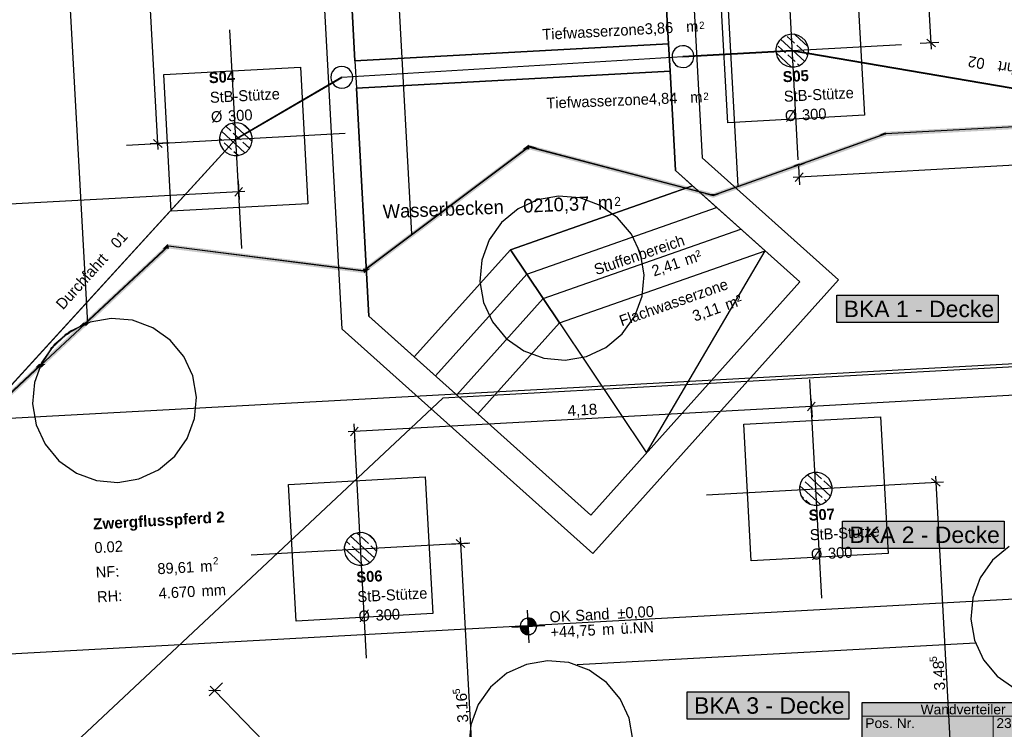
# Model space of a CAD drawing. Extents: x 199 to 1388, y 138 to 979.
# Tile 58 of 155: x 355 to 535, y 490 to 620. Entities that reach past the tile are written whole.
import ezdxf
from ezdxf.lldxf.tags import DXFTag

# ---------------------------------------------------------------- set-up
doc = ezdxf.new("R2010")
doc.units = 0
doc.layers.get('0').update_dxf_attribs({"lineweight": 25})
for name, color, linetype, lineweight, true_color in [('01 Höhen im Gebäude - Basis', 7, 'Continuous', 25, 0x848484), ('01AFU Allgemein Bemaßung-A07ET47HDI', 7, 'Continuous', 25, 0x848484), ('20 Dach Stb-Decke-A07ET47IDI', 7, 'Continuous', 25, 0x848484), ('20 Fundament-A07ET47RDI', 7, 'Continuous', 25, 0x848484), ('20 Räume Innen', 7, 'Continuous', 25, 0x848484), ('20 Stützen - Beschriftung-A07ET47VDI', 7, 'Continuous', 25, 0x848484), ('20 Stützen-A07ET47WDI', 7, 'Continuous', 25, 0x848484), ('20 Wasserbecken - Beschriftung', 7, 'Continuous', 25, 0x848484), ('20 Wasserbecken-A07ET47QDI', 7, 'Continuous', 25, 0x848484), ('20 Zaun innen', 7, 'Continuous', 25, 0x848484), ('20 Zaun Innen - Beschriftung', 7, 'Continuous', 25, 0x848484), ('A-0', 7, 'Continuous', 25, 0x848484), ('UPO_Loop2', 140, 'Continuous', 30, 0x00bfff), ('Uponor_TeilFlaecheGrenze', 6, 'Continuous', 25, 0xff00ff), ('Uponor_ZonenGrenze', 1, 'Continuous', 25, 0xff0000)]:
    doc.layers.add(name, color=color, linetype=linetype, lineweight=lineweight, true_color=true_color)
doc.layers.add('02 Raster Gebäude-A07ET47NDI', color=7, linetype='Continuous', lineweight=25)
doc.layers.add('H_Text', color=7, linetype='Continuous', lineweight=25)
doc.styles.get("Standard").update_dxf_attribs({"font": 'arial.ttf'})
tags = doc.linetypes.add('Raster-A07ET47ODI', pattern=[0.2, 0.1, -0.05, 0, -0.05]).pattern_tags.tags
tags[10:11] = [DXFTag(74, 4), DXFTag(75, 0), DXFTag(340, '0'), DXFTag(46, 1.0), DXFTag(50, 0.0), DXFTag(44, 0.0), DXFTag(45, 0.0)]
tags[8:9] = [DXFTag(74, 4), DXFTag(75, 0), DXFTag(340, '0'), DXFTag(46, 1.0), DXFTag(50, 0.0), DXFTag(44, 0.0), DXFTag(45, 0.0)]
tags[6:7] = [DXFTag(74, 4), DXFTag(75, 0), DXFTag(340, '0'), DXFTag(46, 1.0), DXFTag(50, 0.0), DXFTag(44, 0.0), DXFTag(45, 0.0)]
tags[4:5] = [DXFTag(74, 4), DXFTag(75, 0), DXFTag(340, '0'), DXFTag(46, 1.0), DXFTag(50, 0.0), DXFTag(44, 0.0), DXFTag(45, 0.0)]
tags = doc.linetypes.add('Strichlinie eng-A07ET47GDI', pattern=[0.115, 0.075, -0.04]).pattern_tags.tags
tags[6:7] = [DXFTag(74, 4), DXFTag(75, 0), DXFTag(340, '0'), DXFTag(46, 1.0), DXFTag(50, 0.0), DXFTag(44, 0.0), DXFTag(45, 0.0)]
tags[4:5] = [DXFTag(74, 4), DXFTag(75, 0), DXFTag(340, '0'), DXFTag(46, 1.0), DXFTag(50, 0.0), DXFTag(44, 0.0), DXFTag(45, 0.0)]
tags = doc.linetypes.add('Strichpunktx2', pattern=[2, 1, -0.5, 0, -0.5]).pattern_tags.tags
tags[10:11] = [DXFTag(74, 4), DXFTag(75, 0), DXFTag(340, '0'), DXFTag(46, 1.0), DXFTag(50, 0.0), DXFTag(44, 0.0), DXFTag(45, 0.0)]
tags[8:9] = [DXFTag(74, 4), DXFTag(75, 0), DXFTag(340, '0'), DXFTag(46, 1.0), DXFTag(50, 0.0), DXFTag(44, 0.0), DXFTag(45, 0.0)]
tags[6:7] = [DXFTag(74, 4), DXFTag(75, 0), DXFTag(340, '0'), DXFTag(46, 1.0), DXFTag(50, 0.0), DXFTag(44, 0.0), DXFTag(45, 0.0)]
tags[4:5] = [DXFTag(74, 4), DXFTag(75, 0), DXFTag(340, '0'), DXFTag(46, 1.0), DXFTag(50, 0.0), DXFTag(44, 0.0), DXFTag(45, 0.0)]
tags = doc.linetypes.add('Öffnungslinie Tür Fenster-A07ET47JDI', pattern=[0.115, 0.075, -0.04]).pattern_tags.tags
tags[6:7] = [DXFTag(74, 4), DXFTag(75, 0), DXFTag(340, '0'), DXFTag(46, 1.0), DXFTag(50, 0.0), DXFTag(44, 0.0), DXFTag(45, 0.0)]
tags[4:5] = [DXFTag(74, 4), DXFTag(75, 0), DXFTag(340, '0'), DXFTag(46, 1.0), DXFTag(50, 0.0), DXFTag(44, 0.0), DXFTag(45, 0.0)]

# ---------------------------------------------------------------- blocks, each defined once
blk = doc.blocks.new('Referenz-A07ET47ZDI', base_point=(226.99, 158.1))
at = {"layer": '01 Höhen im Gebäude - Basis'}
for p, q in [((447.76, 506.11), (447.44, 512.1)), ((444.6, 508.94), (450.6, 509.27)), ((446.11, 509.3), (446.1, 509.1)), ((446.1, 509.1), (446.11, 508.91)), ((446.15, 509.49), (446.11, 509.3)), ((446.21, 509.68), (446.15, 509.49)), ((446.3, 509.85), (446.21, 509.68)), ((446.41, 510.02), (446.3, 509.85)), ((446.54, 510.16), (446.41, 510.02)), ((446.69, 510.29), (446.54, 510.16)), ((446.85, 510.4), (446.69, 510.29)), ((447.03, 510.49), (446.85, 510.4)), ((447.21, 510.55), (447.03, 510.49)), ((447.4, 510.59), (447.21, 510.55)), ((447.6, 510.6), (447.4, 510.59)), ((447.8, 510.59), (447.6, 510.6)), ((447.99, 510.55), (447.8, 510.59)), ((448.17, 510.49), (447.99, 510.55)), ((448.35, 510.4), (448.17, 510.49)), ((448.51, 510.29), (448.35, 510.4)), ((448.66, 510.16), (448.51, 510.29)), ((448.79, 510.02), (448.66, 510.16)), ((448.9, 509.85), (448.79, 510.02)), ((448.99, 509.68), (448.9, 509.85)), ((449.05, 509.49), (448.99, 509.68)), ((449.09, 509.3), (449.05, 509.49)), ((449.1, 509.1), (449.09, 509.3)), ((449.09, 508.91), (449.1, 509.1)), ((446.11, 508.91), (446.15, 508.71)), ((446.15, 508.71), (446.21, 508.53)), ((446.21, 508.53), (446.3, 508.35)), ((446.3, 508.35), (446.41, 508.19)), ((446.41, 508.19), (446.54, 508.04)), ((446.54, 508.04), (446.69, 507.91)), ((446.69, 507.91), (446.85, 507.8)), ((446.85, 507.8), (447.03, 507.72)), ((447.03, 507.72), (447.21, 507.65)), ((447.21, 507.65), (447.4, 507.61)), ((447.4, 507.61), (447.6, 507.6)), ((447.6, 507.6), (447.8, 507.61)), ((447.8, 507.61), (447.99, 507.65)), ((447.99, 507.65), (448.17, 507.72)), ((448.17, 507.72), (448.35, 507.8)), ((448.35, 507.8), (448.51, 507.91)), ((448.51, 507.91), (448.66, 508.04)), ((448.66, 508.04), (448.79, 508.19)), ((448.79, 508.19), (448.9, 508.35)), ((448.9, 508.35), (448.99, 508.53)), ((448.99, 508.53), (449.05, 508.71)), ((449.05, 508.71), (449.09, 508.91))]:
    blk.add_line(p, q, dxfattribs=at)
for points in [[(446.25, 509.02), (446.1, 509.02), (446.25, 509.03)], [(446.25, 508.45), (446.25, 509.02), (446.1, 509.02)], [(446.6, 509.03), (446.25, 509.03), (446.6, 509.05)], [(446.44, 508.45), (446.25, 508.45), (446.25, 509.03)], [(446.6, 507.98), (446.6, 509.03), (446.25, 509.03)], [(447.1, 509.05), (446.6, 509.05), (447.1, 509.07)], [(446.99, 507.98), (446.6, 507.98), (446.6, 509.05)], [(447.1, 507.69), (447.1, 509.05), (446.6, 509.05)], [(447.6, 509.07), (447.1, 509.07), (447.6, 509.1)], [(447.58, 507.69), (447.1, 507.69), (447.1, 509.07)], [(447.6, 507.62), (447.6, 509.07), (447.1, 509.07)], [(447.6, 510.59), (447.52, 510.59), (447.52, 510.6)], [(447.6, 509.1), (447.6, 510.59), (447.52, 510.59)], [(448.1, 509.13), (447.6, 509.13), (447.6, 510.59)], [(448.1, 510.52), (447.62, 510.52), (447.6, 510.59)], [(447.6, 509.1), (448.1, 509.13), (447.6, 509.13)], [(447.68, 507.62), (447.6, 507.62), (447.6, 509.1)], [(448.1, 509.13), (448.1, 510.52), (447.62, 510.52)], [(448.6, 509.16), (448.1, 509.16), (448.1, 510.52)], [(448.6, 510.22), (448.21, 510.22), (448.1, 510.52)], [(448.1, 509.13), (448.6, 509.16), (448.1, 509.16)], [(448.6, 509.16), (448.6, 510.22), (448.21, 510.22)], [(448.95, 509.18), (448.6, 509.18), (448.6, 510.22)], [(448.95, 509.75), (448.76, 509.75), (448.6, 510.22)], [(448.6, 509.16), (448.95, 509.18), (448.6, 509.18)], [(448.95, 509.18), (448.95, 509.75), (448.76, 509.75)], [(449.1, 509.18), (448.95, 509.18), (448.95, 509.75)], [(448.95, 509.18), (449.1, 509.18), (448.95, 509.18)], [(446.6, 507.98), (446.44, 508.45), (446.25, 508.45)], [(447.1, 507.69), (446.99, 507.98), (446.6, 507.98)], [(447.6, 507.62), (447.58, 507.69), (447.1, 507.69)], [(447.68, 507.6), (447.68, 507.62), (447.6, 507.62)]]:
    blk.add_solid(points, dxfattribs=at)
at = {"layer": '01AFU Allgemein Bemaßung-A07ET47HDI'}
for p, q in [((521.15, 615.71), (516.65, 697.97)), ((379.94, 597.36), (374.7, 692.98)), ((522.55, 615.79), (519.15, 615.61)), ((520.36, 616.42), (521.94, 615.01)), ((521.21, 614.59), (521.15, 615.71)), ((381.93, 597.47), (378.53, 597.28)), ((379.15, 598.07), (380.73, 596.65)), ((380, 596.24), (379.94, 597.36)), ((579.66, 595.75), (497.07, 591.23)), ((497.78, 592.02), (496.36, 590.44)), ((496.96, 593.23), (497.15, 589.83)), ((394.58, 590.53), (394.77, 587.13)), ((497.07, 591.23), (495.95, 591.17)), ((394.69, 588.53), (302.5, 583.49)), ((393.98, 587.74), (395.4, 589.32)), ((395.81, 588.59), (394.69, 588.53)), ((581.95, 553.84), (499.3, 549.32)), ((499.22, 550.72), (499.41, 547.32)), ((499.3, 549.32), (415.78, 544.75)), ((498.59, 548.53), (500.01, 550.11)), ((416.49, 545.54), (415.08, 543.96)), ((415.71, 546.15), (415.89, 542.75)), ((415.78, 544.75), (414.66, 544.69)), ((522.81, 534.74), (521.23, 536.16)), ((521.96, 536.57), (522.02, 535.45)), ((520.02, 535.34), (523.42, 535.52)), ((522.02, 535.45), (525.83, 465.81)), ((435.14, 525.38), (435.2, 524.25)), ((433.2, 524.14), (436.6, 524.33)), ((435.99, 523.55), (434.41, 524.96)), ((435.2, 524.25), (438.66, 461.03)), ((389.28, 496.39), (391.72, 498.77)), ((391.35, 497.36), (389.23, 497.39)), ((389.5, 498.18), (390.29, 497.37)), ((390.29, 497.37), (446.07, 439.88))]:
    blk.add_line(p, q, dxfattribs=at)
at = {"layer": '02 Raster Gebäude-A07ET47NDI', "linetype": 'Strichpunktx2', "ltscale": 56.250004}
for p, q in [((496.9, 594.36), (494.71, 634.3)), ((395.26, 578.17), (393.07, 618.11)), ((475.84, 613.23), (515.78, 615.42)), ((374.19, 597.05), (414.13, 599.23)), ((501.22, 514.28), (499.03, 554.22)), ((418.05, 503.29), (415.87, 543.23)), ((480.15, 533.16), (520.09, 535.34)), ((396.99, 522.16), (436.93, 524.35))]:
    blk.add_line(p, q, dxfattribs=at)
at = {"layer": '02 Raster Gebäude-A07ET47NDI', "linetype": 'Raster-A07ET47ODI', "ltscale": 56.250004}
for p, q in [((1024.47, 583.84), (320.13, 545.28)), ((1020.84, 540.58), (321.87, 502.32))]:
    blk.add_line(p, q, dxfattribs=at)
at = {"layer": '20 Dach Stb-Decke-A07ET47IDI', "linetype": 'Öffnungslinie Tür Fenster-A07ET47JDI', "ltscale": 56.250004}
for p, q in [((449.27, 587.08), (445.72, 585.44)), ((453.13, 587.75), (449.27, 587.08)), ((457.03, 587.4), (453.13, 587.75)), ((460.7, 586.05), (457.03, 587.4)), ((445.72, 585.44), (442.71, 582.93)), ((463.9, 583.79), (460.7, 586.05)), ((442.71, 582.93), (440.45, 579.73)), ((466.41, 580.78), (463.9, 583.79)), ((440.45, 579.73), (439.1, 576.06)), ((468.06, 577.23), (466.41, 580.78)), ((439.1, 576.06), (438.75, 572.16)), ((468.72, 573.37), (468.06, 577.23)), ((438.75, 572.16), (439.42, 568.3)), ((468.37, 569.47), (468.72, 573.37)), ((467.02, 565.79), (468.37, 569.47)), ((439.42, 568.3), (441.06, 564.74)), ((371.4, 565.4), (367.54, 564.73)), ((375.3, 565.04), (371.4, 565.4)), ((378.98, 563.69), (375.3, 565.04)), ((441.06, 564.74), (443.57, 561.74)), ((464.76, 562.59), (467.02, 565.79)), ((363.99, 563.08), (360.98, 560.58)), ((367.54, 564.73), (363.99, 563.08)), ((382.18, 561.44), (378.98, 563.69)), ((384.68, 558.43), (382.18, 561.44)), ((443.57, 561.74), (446.77, 559.48)), ((461.76, 560.09), (464.76, 562.59)), ((360.98, 560.58), (358.72, 557.38)), ((446.77, 559.48), (450.44, 558.13)), ((458.2, 558.44), (461.76, 560.09)), ((386.33, 554.87), (384.68, 558.43)), ((450.44, 558.13), (454.34, 557.77)), ((454.34, 557.77), (458.2, 558.44)), ((358.72, 557.38), (357.37, 553.7)), ((386.99, 551.02), (386.33, 554.87)), ((357.37, 553.7), (357.02, 549.8)), ((386.64, 547.12), (386.99, 551.02)), ((357.02, 549.8), (357.69, 545.94)), ((385.29, 543.44), (386.64, 547.12)), ((357.69, 545.94), (359.33, 542.39)), ((383.03, 540.24), (385.29, 543.44)), ((359.33, 542.39), (361.84, 539.38)), ((380.03, 537.73), (383.03, 540.24)), ((361.84, 539.38), (365.04, 537.13)), ((365.04, 537.13), (368.71, 535.77)), ((372.61, 535.42), (376.47, 536.09)), ((376.47, 536.09), (380.03, 537.73)), ((368.71, 535.77), (372.61, 535.42)), ((535.4, 523.71), (532.39, 521.2)), ((532.39, 521.2), (530.14, 518)), ((530.14, 518), (528.79, 514.32)), ((528.79, 514.32), (528.43, 510.42)), ((528.43, 510.42), (529.1, 506.57)), ((529.1, 506.57), (530.75, 503.01)), ((447.25, 502.17), (443.69, 500.53)), ((451.1, 502.84), (447.25, 502.17)), ((455, 502.48), (451.1, 502.84)), ((458.68, 501.13), (455, 502.48)), ((530.75, 503.01), (533.25, 500)), ((443.69, 500.53), (440.68, 498.02)), ((461.88, 498.88), (458.68, 501.13)), ((533.25, 500), (536.45, 497.75)), ((464.39, 495.87), (461.88, 498.88)), ((440.68, 498.02), (438.43, 494.82)), ((438.43, 494.82), (437.08, 491.14)), ((466.03, 492.32), (464.39, 495.87)), ((437.08, 491.14), (436.72, 487.24)), ((466.7, 488.46), (466.03, 492.32))]:
    blk.add_line(p, q, dxfattribs=at)
at = {"layer": '20 Fundament-A07ET47RDI', "linetype": 'Öffnungslinie Tür Fenster-A07ET47JDI', "ltscale": 56.250004}
for p, q in [((484.01, 601.16), (482.64, 626.13)), ((507.6, 627.49), (508.97, 602.53)), ((381, 609.94), (405.96, 611.3)), ((382.36, 584.97), (381, 609.94)), ((405.96, 611.3), (407.33, 586.34)), ((508.97, 602.53), (484.01, 601.16)), ((407.33, 586.34), (382.36, 584.97)), ((486.96, 546.05), (511.92, 547.41)), ((511.92, 547.41), (513.29, 522.45)), ((488.32, 521.08), (486.96, 546.05)), ((403.8, 535.05), (428.76, 536.42)), ((428.76, 536.42), (430.13, 511.46)), ((405.16, 510.09), (403.8, 535.05)), ((513.29, 522.45), (488.32, 521.08)), ((430.13, 511.46), (405.16, 510.09))]:
    blk.add_line(p, q, dxfattribs=at)
at = {"layer": '20 Stützen-A07ET47WDI'}
for p, q in [((472.05, 636.7), (473.2, 615.59)), ((477.15, 634.9), (479.35, 594.76)), ((415.91, 612.46), (414.76, 633.56)), ((413.59, 563.45), (409.88, 631.22)), ((494.6, 617.07), (493.93, 616.67)), ((495.35, 617.29), (494.6, 617.07)), ((496.2, 615.71), (494.88, 616.93)), ((496.14, 617.31), (495.35, 617.29)), ((496.9, 617.12), (496.14, 617.31)), ((498.72, 615.02), (496.26, 617.28)), ((497.58, 616.75), (496.9, 617.12)), ((473.2, 615.59), (415.91, 612.46)), ((493.01, 615.42), (492.82, 614.66)), ((493.39, 616.1), (493.01, 615.42)), ((494.57, 613.95), (493.25, 615.17)), ((493.93, 616.67), (493.39, 616.1)), ((498.07, 612.36), (493.66, 616.42)), ((497.96, 614.09), (496.64, 615.31)), ((498.15, 616.2), (497.58, 616.75)), ((498.55, 615.53), (498.15, 616.2)), ((498.77, 614.78), (498.55, 615.53)), ((492.82, 614.66), (492.84, 613.87)), ((495.63, 611.34), (492.84, 613.91)), ((492.84, 613.87), (493.06, 613.12)), ((496.34, 612.32), (495.01, 613.54)), ((498.67, 613.44), (498.41, 613.68)), ((498.6, 613.24), (498.79, 614)), ((498.79, 614), (498.77, 614.78)), ((493.06, 613.12), (493.47, 612.45)), ((493.47, 612.45), (494.03, 611.91)), ((494.03, 611.91), (494.72, 611.53)), ((494.72, 611.53), (495.48, 611.35)), ((496.26, 611.36), (497.01, 611.58)), ((497.09, 611.63), (496.78, 611.91)), ((497.01, 611.58), (497.68, 611.99)), ((497.68, 611.99), (498.22, 612.55)), ((498.22, 612.55), (498.6, 613.24)), ((416.19, 607.47), (473.48, 610.6)), ((473.48, 610.6), (474.47, 592.42)), ((495.48, 611.35), (496.26, 611.36)), ((418.47, 565.79), (416.19, 607.47)), ((392.96, 600.89), (392.29, 600.48)), ((393.71, 601.1), (392.96, 600.89)), ((397.12, 597.71), (393.49, 601.06)), ((394.49, 601.12), (393.71, 601.1)), ((395.25, 600.93), (394.49, 601.12)), ((395.94, 600.56), (395.25, 600.93)), ((396.64, 599.79), (395.55, 600.79)), ((391.37, 599.23), (391.18, 598.47)), ((391.74, 599.91), (391.37, 599.23)), ((395.82, 595.65), (391.55, 599.59)), ((392.29, 600.48), (391.74, 599.91)), ((393.25, 599.65), (392.32, 600.5)), ((395.01, 598.02), (393.69, 599.24)), ((396.5, 600.01), (395.94, 600.56)), ((396.91, 599.34), (396.5, 600.01)), ((397.13, 598.59), (396.91, 599.34)), ((391.18, 598.47), (391.2, 597.68)), ((391.62, 597.89), (391.18, 598.29)), ((391.2, 597.68), (391.42, 596.93)), ((393.38, 596.26), (392.06, 597.48)), ((396.67, 596.49), (395.45, 597.62)), ((396.96, 597.05), (397.14, 597.81)), ((397.14, 597.81), (397.13, 598.59)), ((391.42, 596.93), (391.82, 596.26)), ((391.82, 596.26), (392.39, 595.72)), ((392.39, 595.72), (393.07, 595.34)), ((393.07, 595.34), (393.83, 595.16)), ((394.56, 595.17), (393.82, 595.85)), ((394.62, 595.17), (395.37, 595.39)), ((395.37, 595.39), (396.04, 595.8)), ((396.04, 595.8), (396.58, 596.36)), ((396.58, 596.36), (396.96, 597.05)), ((393.83, 595.16), (394.62, 595.17)), ((479.35, 594.76), (504.25, 572.45)), ((474.47, 592.42), (497.19, 572.06)), ((444.33, 577.95), (477.57, 589.64)), ((447.32, 573.49), (481.99, 585.68)), ((450.3, 569.03), (486.41, 581.72)), ((426.76, 558.35), (444.33, 577.95)), ((453.28, 564.56), (490.83, 577.76)), ((430.64, 554.88), (447.32, 573.49)), ((497.19, 572.06), (459, 529.46)), ((504.25, 572.45), (459.39, 522.4)), ((434.51, 551.41), (450.3, 569.03)), ((459, 529.46), (418.47, 565.79)), ((459.39, 522.4), (413.59, 563.45)), ((438.38, 547.94), (453.28, 564.56)), ((497.7, 536.03), (497.33, 535.34)), ((497.73, 535.95), (497.69, 535.99)), ((498.25, 536.59), (497.7, 536.03)), ((498.92, 537), (498.25, 536.59)), ((502.8, 532.91), (498.57, 536.81)), ((499.67, 537.21), (498.92, 537)), ((500.45, 537.23), (499.67, 537.21)), ((501.13, 536.08), (499.88, 537.23)), ((501.21, 537.04), (500.45, 537.23)), ((501.9, 536.67), (501.21, 537.04)), ((502.46, 536.12), (501.9, 536.67)), ((502.87, 535.45), (502.46, 536.12)), ((497.33, 535.34), (497.14, 534.58)), ((497.14, 534.58), (497.16, 533.8)), ((500.93, 531.37), (497.19, 534.82)), ((499.5, 534.32), (498.18, 535.54)), ((502.89, 534.46), (501.57, 535.68)), ((503.09, 534.7), (502.87, 535.45)), ((503.1, 533.92), (503.09, 534.7)), ((497.16, 533.8), (497.38, 533.04)), ((497.38, 533.04), (497.78, 532.37)), ((497.87, 532.56), (497.42, 532.98)), ((497.78, 532.37), (498.35, 531.83)), ((501.26, 532.69), (499.94, 533.91)), ((502, 531.91), (502.54, 532.47)), ((502.54, 532.47), (502.92, 533.16)), ((502.92, 533.16), (503.1, 533.92)), ((499.07, 531.45), (498.31, 532.15)), ((498.35, 531.83), (499.03, 531.45)), ((499.03, 531.45), (499.79, 531.27)), ((499.79, 531.27), (500.58, 531.28)), ((500.58, 531.28), (501.33, 531.5)), ((501.33, 531.5), (502, 531.91)), ((502.06, 531.96), (501.7, 532.29)), ((415.09, 525.6), (414.54, 525.03)), ((415.76, 526), (415.09, 525.6)), ((419.47, 521.61), (415.12, 525.62)), ((416.51, 526.22), (415.76, 526)), ((416.62, 525.87), (416.28, 526.17)), ((417.29, 526.24), (416.51, 526.22)), ((418.38, 524.24), (417.06, 525.46)), ((418.05, 526.05), (417.29, 526.24)), ((418.74, 525.67), (418.05, 526.05)), ((419.5, 524.84), (418.34, 525.91)), ((419.3, 525.13), (418.74, 525.67)), ((417.35, 520.29), (413.97, 523.41)), ((414.17, 524.35), (413.98, 523.58)), ((413.98, 523.58), (414, 522.8)), ((414.54, 525.03), (414.17, 524.35)), ((414.99, 524.1), (414.34, 524.7)), ((416.76, 522.47), (415.43, 523.69)), ((419.92, 522.82), (418.82, 523.83)), ((419.71, 524.46), (419.3, 525.13)), ((419.93, 523.71), (419.71, 524.46)), ((419.94, 522.93), (419.93, 523.71)), ((414, 522.8), (414.21, 522.05)), ((414.21, 522.05), (414.62, 521.38)), ((418.52, 520.85), (417.2, 522.07)), ((419.38, 521.48), (419.76, 522.17)), ((419.76, 522.17), (419.94, 522.93)), ((414.62, 521.38), (415.18, 520.84)), ((415.18, 520.84), (415.87, 520.46)), ((415.87, 520.46), (416.63, 520.27)), ((416.63, 520.27), (417.41, 520.29)), ((417.41, 520.29), (418.17, 520.51)), ((418.17, 520.51), (418.84, 520.91)), ((418.84, 520.91), (419.38, 521.48))]:
    blk.add_line(p, q, dxfattribs=at)
at = {"layer": '20 Stützen-A07ET47WDI', "linetype": 'Strichlinie eng-A07ET47GDI', "ltscale": 56.250004}
for p, q in [((469.16, 540.8), (490.83, 577.76)), ((453.28, 564.56), (469.16, 540.8))]:
    blk.add_line(p, q, dxfattribs=at)
at = {"layer": '20 Wasserbecken-A07ET47QDI'}
for p, q in [((473.2, 615.59), (473.48, 610.6)), ((415.91, 612.46), (416.19, 607.47))]:
    blk.add_line(p, q, dxfattribs=at)
at = {"layer": '20 Wasserbecken-A07ET47QDI', "linetype": 'Öffnungslinie Tür Fenster-A07ET47JDI', "ltscale": 56.250004}
blk.add_line((413.52, 609.45), (475.84, 613.23), dxfattribs=at)
at = {"layer": '20 Zaun innen'}
for p, q in [((475.21, 615.13), (474.74, 614.91)), ((475.73, 615.23), (475.21, 615.13)), ((476.25, 615.19), (475.73, 615.23)), ((476.74, 615.02), (476.25, 615.19)), ((473.88, 613.65), (473.84, 613.12)), ((474.05, 614.14), (473.88, 613.65)), ((474.35, 614.57), (474.05, 614.14)), ((474.74, 614.91), (474.35, 614.57)), ((495.81, 614.35), (475.84, 613.25)), ((475.84, 613.21), (495.81, 614.31)), ((477.17, 614.72), (476.74, 615.02)), ((477.51, 614.33), (477.17, 614.72)), ((477.74, 613.86), (477.51, 614.33)), ((477.83, 613.34), (477.74, 613.86)), ((477.79, 612.82), (477.83, 613.34)), ((562.27, 602.99), (495.81, 614.35)), ((495.81, 614.31), (562.26, 602.95)), ((473.84, 613.12), (473.94, 612.61)), ((473.94, 612.61), (474.16, 612.14)), ((474.16, 612.14), (474.5, 611.74)), ((474.5, 611.74), (474.93, 611.45)), ((475.84, 613.25), (475.84, 613.21)), ((476.46, 611.33), (476.93, 611.56)), ((476.93, 611.56), (477.33, 611.9)), ((477.33, 611.9), (477.62, 612.33)), ((477.62, 612.33), (477.79, 612.82)), ((411.59, 609.96), (411.52, 609.44)), ((411.79, 610.44), (411.59, 609.96)), ((412.1, 610.86), (411.79, 610.44)), ((412.52, 611.18), (412.1, 610.86)), ((413, 611.38), (412.52, 611.18)), ((413.51, 611.45), (413, 611.38)), ((414.03, 611.38), (413.51, 611.45)), ((414.52, 611.19), (414.03, 611.38)), ((414.93, 610.87), (414.52, 611.19)), ((415.25, 610.46), (414.93, 610.87)), ((415.45, 609.98), (415.25, 610.46)), ((415.52, 609.46), (415.45, 609.98)), ((474.93, 611.45), (475.43, 611.28)), ((475.43, 611.28), (475.95, 611.24)), ((475.95, 611.24), (476.46, 611.33)), ((413.51, 609.47), (394.15, 598.15)), ((394.18, 598.12), (413.53, 609.43)), ((411.52, 609.44), (411.6, 608.92)), ((411.6, 608.92), (411.8, 608.44)), ((411.8, 608.44), (412.12, 608.03)), ((412.12, 608.03), (412.53, 607.71)), ((413.53, 609.43), (413.51, 609.47)), ((414.53, 607.72), (414.95, 608.04)), ((414.95, 608.04), (415.26, 608.46)), ((415.26, 608.46), (415.46, 608.94)), ((415.46, 608.94), (415.52, 609.46)), ((412.53, 607.71), (413.02, 607.51)), ((413.02, 607.51), (413.53, 607.45)), ((413.53, 607.45), (414.05, 607.52)), ((414.05, 607.52), (414.53, 607.72)), ((394.15, 598.15), (345.23, 544.56)), ((345.25, 544.53), (394.18, 598.12))]:
    blk.add_line(p, q, dxfattribs=at)
at = {"layer": 'A-0', "linetype": 'Continuous', "ltscale": 312.5}
for p, q in [((473.2, 615.59), (472.05, 636.7)), ((472.05, 636.7), (473.2, 615.59)), ((414.76, 633.56), (415.91, 612.46)), ((415.91, 612.46), (414.76, 633.56)), ((494.6, 617.07), (493.93, 616.67)), ((495.35, 617.29), (494.6, 617.07)), ((496.14, 617.31), (495.35, 617.29)), ((496.9, 617.12), (496.14, 617.31)), ((497.58, 616.75), (496.9, 617.12)), ((415.91, 612.46), (473.2, 615.59)), ((473.2, 615.59), (415.91, 612.46)), ((473.2, 615.59), (415.91, 612.46)), ((473.48, 610.6), (473.2, 615.59)), ((493.01, 615.42), (492.82, 614.66)), ((493.39, 616.1), (493.01, 615.42)), ((493.93, 616.67), (493.39, 616.1)), ((498.15, 616.2), (497.58, 616.75)), ((498.55, 615.53), (498.15, 616.2)), ((498.77, 614.78), (498.55, 615.53)), ((492.82, 614.66), (492.84, 613.87)), ((492.84, 613.87), (493.06, 613.12)), ((498.6, 613.24), (498.79, 614)), ((498.79, 614), (498.77, 614.78)), ((415.91, 612.46), (416.19, 607.47)), ((493.06, 613.12), (493.47, 612.45)), ((493.47, 612.45), (494.03, 611.91)), ((494.03, 611.91), (494.72, 611.53)), ((494.72, 611.53), (495.48, 611.35)), ((496.26, 611.36), (497.01, 611.58)), ((497.01, 611.58), (497.68, 611.99)), ((497.68, 611.99), (498.22, 612.55)), ((498.22, 612.55), (498.6, 613.24)), ((473.48, 610.6), (416.19, 607.47)), ((416.19, 607.47), (473.48, 610.6)), ((473.48, 610.6), (416.19, 607.47)), ((474.47, 592.42), (473.48, 610.6)), ((474.47, 592.42), (473.48, 610.6)), ((495.48, 611.35), (496.26, 611.36)), ((416.19, 607.47), (418.47, 565.79)), ((416.19, 607.47), (418.47, 565.79)), ((392.96, 600.89), (392.29, 600.48)), ((393.71, 601.1), (392.96, 600.89)), ((394.49, 601.12), (393.71, 601.1)), ((395.25, 600.93), (394.49, 601.12)), ((395.94, 600.56), (395.25, 600.93)), ((391.37, 599.23), (391.18, 598.47)), ((391.74, 599.91), (391.37, 599.23)), ((392.29, 600.48), (391.74, 599.91)), ((396.5, 600.01), (395.94, 600.56)), ((396.91, 599.34), (396.5, 600.01)), ((397.13, 598.59), (396.91, 599.34)), ((391.18, 598.47), (391.2, 597.68)), ((391.2, 597.68), (391.42, 596.93)), ((396.96, 597.05), (397.14, 597.81)), ((397.14, 597.81), (397.13, 598.59)), ((391.42, 596.93), (391.82, 596.26)), ((391.82, 596.26), (392.39, 595.72)), ((392.39, 595.72), (393.07, 595.34)), ((393.07, 595.34), (393.83, 595.16)), ((394.62, 595.17), (395.37, 595.39)), ((395.37, 595.39), (396.04, 595.8)), ((396.04, 595.8), (396.58, 596.36)), ((396.58, 596.36), (396.96, 597.05)), ((393.83, 595.16), (394.62, 595.17)), ((477.57, 589.64), (474.47, 592.42)), ((497.19, 572.06), (474.47, 592.42)), ((444.33, 577.95), (477.57, 589.64)), ((477.57, 589.64), (444.33, 577.95)), ((490.83, 577.76), (477.57, 589.64)), ((426.76, 558.35), (444.33, 577.95)), ((444.33, 577.95), (426.76, 558.35)), ((453.28, 564.56), (444.33, 577.95)), ((444.33, 577.95), (453.28, 564.56)), ((453.28, 564.56), (490.83, 577.76)), ((459, 529.46), (497.19, 572.06)), ((418.47, 565.79), (426.76, 558.35)), ((418.47, 565.79), (459, 529.46)), ((438.38, 547.94), (453.28, 564.56)), ((426.76, 558.35), (438.38, 547.94)), ((497.7, 536.03), (497.33, 535.34)), ((498.25, 536.59), (497.7, 536.03)), ((498.92, 537), (498.25, 536.59)), ((499.67, 537.21), (498.92, 537)), ((500.45, 537.23), (499.67, 537.21)), ((501.21, 537.04), (500.45, 537.23)), ((501.9, 536.67), (501.21, 537.04)), ((502.46, 536.12), (501.9, 536.67)), ((502.87, 535.45), (502.46, 536.12)), ((497.33, 535.34), (497.14, 534.58)), ((497.14, 534.58), (497.16, 533.8)), ((503.09, 534.7), (502.87, 535.45)), ((503.1, 533.92), (503.09, 534.7)), ((497.16, 533.8), (497.38, 533.04)), ((497.38, 533.04), (497.78, 532.37)), ((497.78, 532.37), (498.35, 531.83)), ((502, 531.91), (502.54, 532.47)), ((502.54, 532.47), (502.92, 533.16)), ((502.92, 533.16), (503.1, 533.92)), ((498.35, 531.83), (499.03, 531.45)), ((499.03, 531.45), (499.79, 531.27)), ((499.79, 531.27), (500.58, 531.28)), ((500.58, 531.28), (501.33, 531.5)), ((501.33, 531.5), (502, 531.91)), ((415.09, 525.6), (414.54, 525.03)), ((415.76, 526), (415.09, 525.6)), ((416.51, 526.22), (415.76, 526)), ((417.29, 526.24), (416.51, 526.22)), ((418.05, 526.05), (417.29, 526.24)), ((418.74, 525.67), (418.05, 526.05)), ((419.3, 525.13), (418.74, 525.67)), ((414.17, 524.35), (413.98, 523.58)), ((413.98, 523.58), (414, 522.8)), ((414.54, 525.03), (414.17, 524.35)), ((419.71, 524.46), (419.3, 525.13)), ((419.93, 523.71), (419.71, 524.46)), ((419.94, 522.93), (419.93, 523.71)), ((414, 522.8), (414.21, 522.05)), ((414.21, 522.05), (414.62, 521.38)), ((419.38, 521.48), (419.76, 522.17)), ((419.76, 522.17), (419.94, 522.93)), ((414.62, 521.38), (415.18, 520.84)), ((415.18, 520.84), (415.87, 520.46)), ((415.87, 520.46), (416.63, 520.27)), ((416.63, 520.27), (417.41, 520.29)), ((417.41, 520.29), (418.17, 520.51)), ((418.17, 520.51), (418.84, 520.91)), ((418.84, 520.91), (419.38, 521.48)), ((447.6, 509.1), (446.1, 509.02)), ((446.1, 509.02), (446.25, 508.45)), ((448.1, 510.52), (447.52, 510.6)), ((447.52, 510.6), (447.6, 509.1)), ((447.6, 509.1), (449.1, 509.18)), ((447.68, 507.6), (447.6, 509.1)), ((448.6, 510.22), (448.1, 510.52)), ((448.95, 509.75), (448.6, 510.22)), ((449.1, 509.18), (448.95, 509.75)), ((446.25, 508.45), (446.6, 507.98)), ((446.6, 507.98), (447.1, 507.69)), ((447.1, 507.69), (447.68, 507.6))]:
    blk.add_line(p, q, dxfattribs=at)
at = {"layer": '01 Höhen im Gebäude - Basis', "linetype": 'Continuous', "ltscale": 40.625, "char_height": 2, "attachment_point": 1, "rotation": 3.1332}
for s, insert in [('{\\fCentury Gothic;Sand}', (456.1, 512.08)), ('{\\fCentury Gothic;±0,00}', (463.8, 512.5)), ('{\\fCentury Gothic;OK}', (451.4, 511.82)), ('{\\fCentury Gothic;+44,75}', (451.58, 509.02)), ('{\\fCentury Gothic;m}', (461.02, 509.54)), ('{\\fCentury Gothic;ü.NN}', (464.37, 509.72))]:
    blk.add_mtext(s, dxfattribs=dict(at, insert=insert))
at = {"layer": '01AFU Allgemein Bemaßung-A07ET47HDI', "linetype": 'ByBlock', "ltscale": 40.625, "attachment_point": 1}
for s, insert, char_height, rotation in [('{\\fArial;4,18}', (454.69, 549.53), 2, 3.1332), ('{\\fArial;5}', (520.92, 502.59), 1.32, 93.1332), ('{\\fArial;3,48}', (521.75, 497.36), 2, 93.1332), ('{\\fArial;5}', (433.82, 496.69), 1.32, 93.1332), ('{\\fArial;3,16}', (434.64, 491.46), 2, 93.1332)]:
    blk.add_mtext(s, dxfattribs=dict(at, insert=insert, char_height=char_height, rotation=rotation))
at = {"layer": '20 Räume Innen', "linetype": 'Continuous', "ltscale": 40.625, "attachment_point": 1, "rotation": 3.1332}
for s, insert, char_height in [('{\\fArial|b1|i0;Zwergflusspferd}', (368.03, 528.81), 2), ('{\\fArial|b1|i0;2}', (390.52, 530.05), 2), ('{\\fCentury Gothic;0.02}', (368.27, 524.49), 2), ('{\\fCentury Gothic;2}', (389.96, 521.73), 1.32), ('{\\fCentury Gothic;NF:}', (368.52, 519.98), 2), ('{\\fCentury Gothic;89,61}', (379.78, 520.63), 2), ('{\\fCentury Gothic;m}', (387.6, 521.06), 2), ('{\\fCentury Gothic;4.670}', (380.01, 516.15), 2), ('{\\fCentury Gothic;mm}', (387.85, 516.58), 2), ('{\\fCentury Gothic;RH:}', (368.76, 515.5), 2)]:
    blk.add_mtext(s, dxfattribs=dict(at, insert=insert, char_height=char_height))
at = {"layer": '20 Stützen - Beschriftung-A07ET47VDI', "char_height": 2, "attachment_point": 1, "rotation": 3.1332}
for s, insert in [('{\\fCentury Gothic|b1|i0;S04}', (389.18, 610.35)), ('{\\fCentury Gothic|b1|i0;S05}', (494.01, 610.54)), ('{\\fCentury Gothic;StB-Stütze}', (389.37, 606.76)), ('{\\fCentury Gothic;StB-Stütze}', (494.21, 606.96)), ('{\\fCentury Gothic;Ø}', (389.57, 603.21)), ('{\\fCentury Gothic;300}', (392.69, 603.38)), ('{\\fCentury Gothic;Ø}', (494.41, 603.4)), ('{\\fCentury Gothic;300}', (497.53, 603.58)), ('{\\fCentury Gothic|b1|i0;S07}', (498.75, 530.41)), ('{\\fCentury Gothic;StB-Stütze}', (498.95, 526.83)), ('{\\fCentury Gothic;Ø}', (499.15, 523.28)), ('{\\fCentury Gothic;300}', (502.27, 523.45)), ('{\\fCentury Gothic|b1|i0;S06}', (416.13, 519.1)), ('{\\fCentury Gothic;StB-Stütze}', (416.32, 515.52)), ('{\\fCentury Gothic;Ø}', (416.52, 511.96)), ('{\\fCentury Gothic;300}', (419.64, 512.13))]:
    blk.add_mtext(s, dxfattribs=dict(at, insert=insert))
at = {"layer": '20 Wasserbecken - Beschriftung', "char_height": 2, "attachment_point": 1}
for s, insert, rotation in [('{\\fCentury Gothic;Stuffenbereich}', (459.37, 575.17), 18.8238), ('{\\fCentury Gothic;m²}', (475.86, 576.96), 18.8238), ('{\\fCentury Gothic;2,41}', (469.9, 574.93), 18.8238), ('{\\fCentury Gothic;Flachwasserzone}', (463.98, 565.81), 19.3703), ('{\\fCentury Gothic;m²}', (483.27, 568.77), 19.3703), ('{\\fCentury Gothic;3,11}', (477.34, 566.68), 19.3703)]:
    blk.add_mtext(s, dxfattribs=dict(at, insert=insert, rotation=rotation))
at = {"layer": '20 Wasserbecken-A07ET47QDI', "linetype": 'Continuous', "ltscale": 40.625, "attachment_point": 1}
for s, insert, char_height, rotation in [('{\\fCentury Gothic;Tiefwasserzone3,86}', (450.09, 618.27), 2, 3.1332), ('{\\fCentury Gothic;m}', (476.35, 619.71), 2, 3.1332), ('{\\fCentury Gothic;2}', (478.76, 619.6), 1.32, 3.1332), ('{\\fCentury Gothic;Tiefwasserzone4,84}', (450.85, 605.72), 2, 2.3212), ('{\\fCentury Gothic;m}', (477.12, 606.79), 2, 2.3212), ('{\\fCentury Gothic;2}', (479.53, 606.64), 1.32, 2.3212), ('{\\fCentury Gothic;Wasserbecken}', (420.96, 586.16), 2.5, 2.3212), ('{\\fCentury Gothic;0210,37}', (446.59, 587.2), 2.5, 2.3212), ('{\\fCentury Gothic;m}', (460.23, 587.75), 2.5, 2.3212), ('{\\fCentury Gothic;2}', (463.24, 587.57), 1.65, 2.3212)]:
    blk.add_mtext(s, dxfattribs=dict(at, insert=insert, char_height=char_height, rotation=rotation))
at = {"layer": '20 Zaun Innen - Beschriftung', "char_height": 2, "attachment_point": 1}
for s, insert, rotation in [('{\\fCentury Gothic;2}', (529.23, 611.15), 170.3016), ('{\\fCentury Gothic;0}', (530.75, 610.89), 170.3016), ('{\\fCentury Gothic;Durchfahrt}', (545.51, 608.37), 170.3016), ('{\\fCentury Gothic;01}', (371.1, 579.34), 48.1332), ('{\\fCentury Gothic;Durchfahrt}', (361.11, 568.19), 48.1332)]:
    blk.add_mtext(s, dxfattribs=dict(at, insert=insert, rotation=rotation))
blk = doc.blocks.new('Polylinie-A07ET483DI', base_point=(297.4, 529.42))
at = {"color": 0, "linetype": 'ByBlock', "lineweight": -2, "ltscale": 0.25}
for points in [[(539.34, 600.42), (531.97, 600.42), (538.95, 600.8)], [(498.23, 593.7), (497.04, 593.7), (512.91, 598.98)], [(497.04, 593.7), (512.91, 598.98), (511.73, 598.98)], [(512.91, 598.98), (511.73, 598.98), (512.83, 599.38)], [(520.2, 599.38), (512.83, 599.38), (539.34, 600.42)], [(512.83, 599.38), (539.34, 600.42), (531.97, 600.42)], [(512.91, 598.98), (520.2, 599.38), (512.83, 599.38)], [(418.07, 574.35), (417.41, 574.35), (447.74, 596.57)], [(417.41, 574.35), (447.74, 596.57), (447.07, 596.57)], [(447.74, 596.57), (447.07, 596.57), (447.65, 597.01)], [(449.31, 596.57), (447.74, 596.57), (447.65, 597.01)], [(479.78, 588.14), (449.31, 596.57), (447.74, 596.57)], [(481.35, 588.14), (479.78, 588.14), (449.31, 596.57)], [(497.18, 593.32), (495.98, 593.32), (497.05, 593.7)], [(497.18, 593.32), (498.23, 593.7), (497.04, 593.7)], [(482.55, 588.14), (481.35, 588.14), (497.18, 593.32)], [(481.35, 588.14), (497.18, 593.32), (495.98, 593.32)], [(481.37, 587.72), (481.35, 588.14), (479.78, 588.14)], [(481.37, 587.72), (482.55, 588.14), (481.35, 588.14)], [(366.89, 564.46), (366.31, 564.46), (381.88, 578.45)], [(366.31, 564.46), (381.88, 578.45), (381.3, 578.45)], [(381.88, 578.45), (381.3, 578.45), (381.75, 578.87)], [(385.06, 578.45), (381.88, 578.45), (381.75, 578.87)], [(414.23, 574.35), (385.06, 578.45), (381.88, 578.45)], [(417.41, 574.35), (414.23, 574.35), (385.06, 578.45)], [(417.52, 573.93), (417.41, 574.35), (414.23, 574.35)], [(417.52, 573.93), (418.07, 574.35), (417.41, 574.35)], [(363.91, 562.66), (363.09, 562.66), (366.46, 564.08)], [(363.09, 562.66), (366.46, 564.08), (365.65, 564.08)], [(366.46, 564.08), (365.65, 564.08), (366.31, 564.45)], [(366.47, 564.06), (366.89, 564.46), (366.31, 564.46)], [(360.98, 560.14), (360.39, 560.14), (363.33, 562.33)], [(360.39, 560.14), (363.33, 562.33), (362.74, 562.33)], [(363.33, 562.33), (362.74, 562.33), (363.09, 562.66)], [(363.33, 562.33), (363.91, 562.66), (363.09, 562.66)], [(358.86, 557.05), (358.38, 557.05), (360.7, 559.88)], [(358.38, 557.05), (360.7, 559.88), (360.23, 559.88)], [(360.7, 559.88), (360.23, 559.88), (360.39, 560.14)], [(360.7, 559.88), (360.98, 560.14), (360.39, 560.14)], [(345.72, 544.7), (345.13, 544.7), (358.76, 556.87)], [(345.13, 544.7), (358.76, 556.87), (358.17, 556.87)], [(358.76, 556.87), (358.17, 556.87), (358.37, 557.05)], [(358.74, 556.87), (358.86, 557.05), (358.38, 557.05)]]:
    blk.add_solid(points, dxfattribs=at)
blk = doc.blocks.new('Polylinie-A07ET487DI', base_point=(311.46, 418.43))
at = {"color": 0, "linetype": 'ByBlock', "lineweight": -2, "ltscale": 0.25}
for p, q in [((512.88, 599.1), (497.14, 593.44)), ((539.07, 600.52), (512.88, 599.1)), ((447.71, 596.7), (417.48, 574.05)), ((481.37, 587.85), (447.71, 596.7)), ((497.14, 593.44), (481.37, 587.85)), ((381.84, 578.57), (366.59, 564.34)), ((417.48, 574.05), (381.84, 578.57)), ((366.59, 564.34), (358.47, 556.76)), ((358.47, 556.76), (345.29, 544.46))]:
    blk.add_line(p, q, dxfattribs=at)
blk = doc.blocks.new('Polylinie-A07ET48BDI', base_point=(310.78, 417.86))
at = {"color": 0, "linetype": 'ByBlock', "lineweight": -2, "ltscale": 0.25}
for points in [[(539.09, 600.12), (524.35, 600.12), (539.05, 600.92)], [(512.96, 598.7), (510.6, 598.7), (512.8, 599.5)], [(527.55, 599.5), (512.8, 599.5), (539.09, 600.12)], [(512.8, 599.5), (539.09, 600.12), (524.35, 600.12)], [(512.96, 598.7), (527.55, 599.5), (512.8, 599.5)], [(447.8, 596.26), (446.46, 596.26), (447.62, 597.14)], [(450.94, 596.26), (447.8, 596.26), (447.62, 597.14)], [(499.37, 593.81), (497, 593.81), (512.96, 598.7)], [(497, 593.81), (512.96, 598.7), (510.6, 598.7)], [(418.71, 574.47), (417.37, 574.47), (447.8, 596.26)], [(417.37, 574.47), (447.8, 596.26), (446.46, 596.26)], [(478.2, 588.27), (450.94, 596.26), (447.8, 596.26)], [(481.35, 588.27), (478.2, 588.27), (450.94, 596.26)], [(497.27, 593.06), (494.88, 593.06), (497.01, 593.81)], [(497.27, 593.06), (499.37, 593.81), (497, 593.81)], [(483.74, 588.27), (481.35, 588.27), (497.27, 593.06)], [(481.35, 588.27), (497.27, 593.06), (494.88, 593.06)], [(481.38, 587.43), (481.35, 588.27), (478.2, 588.27)], [(481.38, 587.43), (483.74, 588.27), (481.35, 588.27)], [(367.49, 564.64), (366.32, 564.64), (381.98, 578.15)], [(366.32, 564.64), (381.98, 578.15), (380.8, 578.15)], [(381.98, 578.15), (380.8, 578.15), (381.71, 578.99)], [(388.34, 578.15), (381.98, 578.15), (381.71, 578.99)], [(411.01, 574.47), (388.34, 578.15), (381.98, 578.15)], [(417.37, 574.47), (411.01, 574.47), (388.34, 578.15)], [(417.59, 573.64), (417.37, 574.47), (411.01, 574.47)], [(417.59, 573.64), (418.71, 574.47), (417.37, 574.47)], [(359.37, 557.05), (358.19, 557.05), (366.87, 564.05)], [(358.19, 557.05), (366.87, 564.05), (365.69, 564.05)], [(366.87, 564.05), (365.69, 564.05), (366.32, 564.64)], [(366.87, 564.05), (367.49, 564.64), (366.32, 564.64)], [(346.24, 544.8), (345.06, 544.8), (358.74, 556.47)], [(345.06, 544.8), (358.74, 556.47), (357.57, 556.47)], [(358.74, 556.47), (357.57, 556.47), (358.19, 557.05)], [(358.74, 556.47), (359.37, 557.05), (358.19, 557.05)], [(414.55, 418.99), (312.13, 529.49), (311.04, 529.49)], [(415.64, 418.99), (414.55, 418.99), (312.13, 529.49)]]:
    blk.add_solid(points, dxfattribs=at)
blk = doc.blocks.new('Polylinie-A07ET48DDI', base_point=(297.61, 529.72))
at = {"color": 0, "linetype": 'ByBlock', "lineweight": -2, "ltscale": 0.25}
for p, q in [((497.11, 593.51), (512.87, 599.18)), ((512.87, 599.18), (539.15, 600.61)), ((417.46, 574.14), (447.69, 596.79)), ((447.69, 596.79), (481.36, 587.93)), ((481.36, 587.93), (497.11, 593.51)), ((366.39, 564.26), (381.81, 578.66)), ((381.81, 578.66), (417.46, 574.14)), ((366.39, 564.26), (363.21, 562.49)), ((363.21, 562.49), (360.55, 560.01)), ((360.55, 560.01), (358.56, 556.96)), ((345.24, 544.53), (358.56, 556.96))]:
    blk.add_line(p, q, dxfattribs=at)

msp = doc.modelspace()

# ---------------------------------------------------------------- linework, layer by layer
at = {"layer": 'H_Text'}
for p, q in [((503.93, 569.63), (533.43, 569.63)), ((503.93, 564.63), (503.93, 569.63)), ((533.43, 569.63), (533.43, 564.63)), ((533.43, 564.63), (503.93, 564.63)), ((504.99, 528.35), (534.49, 528.35)), ((504.99, 523.35), (504.99, 528.35)), ((534.49, 528.35), (534.49, 523.35)), ((534.49, 523.35), (504.99, 523.35)), ((476.6, 497.15), (506.11, 497.15)), ((476.6, 492.15), (476.6, 497.15)), ((506.11, 497.15), (506.11, 492.15)), ((508.55, 495.18), (545.46, 495.18)), ((508.55, 475.18), (508.55, 495.18)), ((506.11, 492.15), (476.6, 492.15))]:
    msp.add_line(p, q, dxfattribs=at)
at = {"layer": 'H_Text', "lineweight": 18}
for p, q in [((508.55, 492.68), (545.46, 492.68)), ((532.49, 492.68), (532.49, 475.18))]:
    msp.add_line(p, q, dxfattribs=at)
at = {"layer": 'H_Text', "color": 7, "true_color": 0xffffff}
for points in [[(503.93, 564.63), (533.43, 564.63), (503.93, 569.63)], [(533.43, 564.63), (503.93, 569.63), (533.43, 569.63)], [(504.99, 523.35), (534.49, 523.35), (504.99, 528.35)], [(534.49, 523.35), (504.99, 528.35), (534.49, 528.35)], [(476.6, 492.15), (506.11, 492.15), (476.6, 497.15)], [(506.11, 492.15), (476.6, 497.15), (506.11, 497.15)], [(508.55, 475.18), (545.46, 475.18), (508.55, 495.18)], [(545.46, 475.18), (508.55, 495.18), (545.46, 495.18)]]:
    msp.add_solid(points, dxfattribs=at)
at = {"layer": 'Uponor_ZonenGrenze', "ltscale": 0.25}
for p, q in [((485.94, 589.56), (474.83, 792.46)), ((426.33, 580.8), (414.92, 789.18)), ((367.14, 564.37), (363.21, 636.05)), ((573.25, 558.54), (432, 550.8)), ((432, 550.8), (357.27, 480.81)), ((529.28, 506.05), (456.49, 502.07))]:
    msp.add_line(p, q, dxfattribs=at)

# ---------------------------------------------------------------- block references
at = {"layer": 'UPO_Loop2', "color": 219, "lineweight": 80, "ltscale": 4000.00006, "true_color": 0x642165}
msp.add_blockref('Referenz-A07ET47ZDI', (226.99, 158.1), dxfattribs=at)
at = {"layer": 'Uponor_TeilFlaecheGrenze', "ltscale": 0.25}
for name, p in [('Polylinie-A07ET48DDI', (297.61, 529.72)), ('Polylinie-A07ET487DI', (311.46, 418.43))]:
    msp.add_blockref(name, p, dxfattribs=at)
at = {"layer": 'Uponor_ZonenGrenze', "ltscale": 0.25}
for name, p in [('Polylinie-A07ET483DI', (297.4, 529.42)), ('Polylinie-A07ET48BDI', (310.78, 417.86))]:
    msp.add_blockref(name, p, dxfattribs=at)

# ---------------------------------------------------------------- texts
at = {"layer": 'H_Text', "attachment_point": 1}
for s, insert, char_height in [('{\\fArial;BKA 1 - Decke}', (505.19, 568.63), 3), ('{\\fArial;BKA 2 - Decke}', (506.24, 527.35), 3), ('{\\fArial;BKA 3 - Decke}', (477.86, 496.15), 3), ('{\\fArial;Wandverteiler}', (519.25, 494.83), 1.8), ('{\\fArial;Pos. Nr. }', (509.15, 492.33), 1.8), ('{\\fArial;23}', (533.09, 492.33), 1.8)]:
    msp.add_mtext(s, dxfattribs=dict(at, insert=insert, char_height=char_height))

doc.saveas('drawing.dxf')
